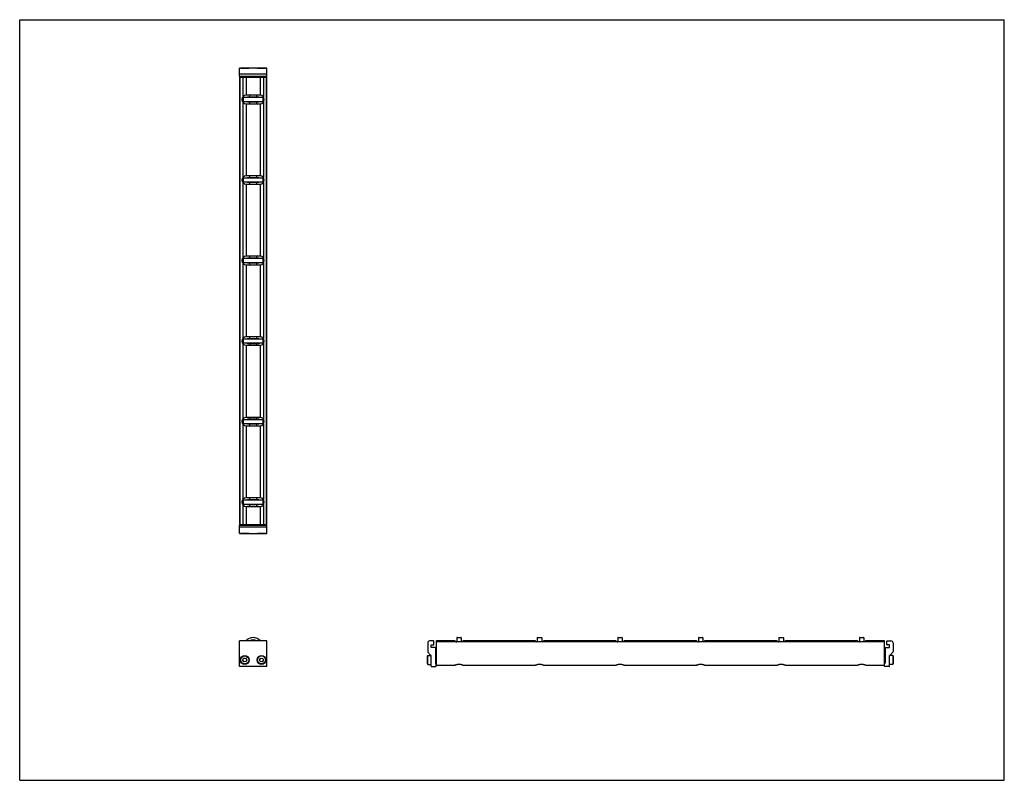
# Model space of a CAD drawing. Header units: inches. Extents: x 0 to 44, y 0 to 34.
import ezdxf

# ---------------------------------------------------------------- set-up
doc = ezdxf.new("R2010")
doc.units = ezdxf.units.IN
doc.header["$LTSCALE"] = 2.42
doc.header["$MEASUREMENT"] = 0
doc.layers.get('0').update_dxf_attribs({"linetype": 'CONTINUOUS'})
for name, color, linetype in [('205977_205978_205979_205978_BL0', 7, 'CONTINUOUS'), ('205977_205978_205979_20597_BL10', 7, 'CONTINUOUS'), ('240826_BL11', 7, 'CONTINUOUS'), ('240826_BL12', 7, 'CONTINUOUS'), ('240826_BL4', 7, 'CONTINUOUS'), ('240826_BL7', 7, 'CONTINUOUS'), ('240826_BL8', 7, 'CONTINUOUS'), ('240826_BL9', 7, 'CONTINUOUS'), ('2410WW_241020_BL13', 7, 'CONTINUOUS'), ('2436WW_243620_BL3', 7, 'CONTINUOUS'), ('9506XXM_950616M_BL1', 7, 'CONTINUOUS'), ('9506XXM_950616M_BL2', 7, 'CONTINUOUS'), ('9506XXM_950616M_BL5', 7, 'CONTINUOUS'), ('9506XXM_950616M_BL6', 7, 'CONTINUOUS')]:
    doc.layers.add(name, color=color, linetype=linetype)

# ---------------------------------------------------------------- blocks, each defined once
blk = doc.blocks.new('205977_205978_205979_205978_BL0', base_point=(14.215, 8.247))
at = {"layer": '205977_205978_205979_205978_BL0', "color": 7, "linetype": 'CONTINUOUS'}
for p, q in [((9.938, 11.412), (9.823, 11.412)), ((9.823, 11.037), (9.823, 11.412)), ((11.039, 11.392), (9.823, 11.392)), ((11.039, 11.31), (9.823, 11.31)), ((9.823, 11.037), (11.039, 11.037)), ((10.688, 11.412), (10.174, 11.412)), ((11.039, 11.412), (10.924, 11.412)), ((11.039, 11.037), (11.039, 11.412)), ((9.823, 5.081), (9.823, 6.231)), ((11.039, 6.231), (9.823, 6.231)), ((11.039, 5.081), (11.039, 6.231)), ((18.49, 6.231), (18.322, 6.231)), ((18.505, 6.074), (18.505, 6.216)), ((18.232, 6.141), (18.232, 5.737)), ((18.237, 5.727), (18.378, 5.586)), ((18.387, 5.93), (18.387, 6.059)), ((18.387, 6.059), (18.49, 6.059)), ((18.572, 5.93), (18.387, 5.93)), ((18.587, 5.915), (18.587, 5.23)), ((18.382, 5.096), (18.382, 5.575)), ((11.039, 5.081), (9.823, 5.081)), ((18.397, 5.081), (18.592, 5.081)), ((18.587, 5.23), (18.592, 5.23)), ((18.607, 5.096), (18.607, 5.215))]:
    blk.add_line(p, q, dxfattribs=at)
for centre, radius, start, end in [((18.322, 6.141), 0.09, 90, 180), ((18.49, 6.216), 0.015, 0, 90), ((18.247, 5.737), 0.015, 180, 225), ((18.49, 6.074), 0.015, 270, 360), ((18.572, 5.915), 0.015, 0, 90), ((18.367, 5.575), 0.015, 0, 45), ((18.397, 5.096), 0.015, 180, 270), ((18.592, 5.215), 0.015, 0, 90), ((18.592, 5.096), 0.015, 270, 360)]:
    blk.add_arc(centre, radius, start, end, dxfattribs=at)
blk = doc.blocks.new('9506XXM_950616M_BL1', base_point=(10.056, 8.309))
at = {"layer": '9506XXM_950616M_BL1', "color": 7, "linetype": 'CONTINUOUS'}
for p, q in [((9.878, 11.03), (9.871, 11.037)), ((10.233, 11.03), (9.878, 11.03)), ((9.938, 11.392), (9.938, 11.434)), ((10.174, 11.392), (10.174, 11.434)), ((10.233, 11.03), (10.24, 11.037)), ((9.965, 5.373), (10.004, 5.455)), ((10.016, 5.298), (9.965, 5.373)), ((10.004, 5.455), (10.095, 5.462)), ((10.107, 5.305), (10.016, 5.298)), ((10.095, 5.462), (10.146, 5.387)), ((10.146, 5.387), (10.107, 5.305))]:
    blk.add_line(p, q, dxfattribs=at)
for radius in [0.197, 0.177]:
    blk.add_circle((10.056, 5.38), radius, dxfattribs=at)
blk = doc.blocks.new('9506XXM_950616M_BL2', base_point=(14.619, 8.309))
at = {"layer": '9506XXM_950616M_BL2', "color": 7, "linetype": 'CONTINUOUS'}
for p, q in [((10.628, 11.03), (10.621, 11.037)), ((10.983, 11.03), (10.628, 11.03)), ((10.688, 11.392), (10.688, 11.434)), ((10.924, 11.392), (10.924, 11.434)), ((10.983, 11.03), (10.99, 11.037)), ((10.715, 5.392), (10.771, 5.464)), ((10.75, 5.308), (10.715, 5.392)), ((10.84, 5.296), (10.75, 5.308)), ((10.771, 5.464), (10.861, 5.452)), ((10.896, 5.368), (10.84, 5.296)), ((10.861, 5.452), (10.896, 5.368)), ((18.225, 5.557), (18.245, 5.577)), ((18.225, 5.203), (18.225, 5.557)), ((18.245, 5.183), (18.245, 5.577)), ((18.245, 5.577), (18.382, 5.577)), ((18.587, 5.498), (18.629, 5.498)), ((18.225, 5.203), (18.245, 5.183)), ((18.245, 5.183), (18.382, 5.183)), ((18.587, 5.262), (18.629, 5.262))]:
    blk.add_line(p, q, dxfattribs=at)
for radius in [0.197, 0.177]:
    blk.add_circle((10.806, 5.38), radius, dxfattribs=at)
blk = doc.blocks.new('2436WW_243620_BL3', base_point=(24.226, 18.291))
at = {"layer": '2436WW_243620_BL3', "color": 7, "linetype": 'CONTINUOUS'}
for p, q in [((9.823, 31.434), (9.823, 11.434)), ((9.823, 31.434), (11.039, 31.434)), ((9.843, 31.434), (9.843, 11.434)), ((9.968, 31.434), (9.968, 30.547)), ((10.118, 31.434), (10.118, 30.622)), ((10.743, 31.434), (10.743, 30.622)), ((10.893, 31.434), (10.893, 30.547)), ((11.018, 31.434), (11.018, 11.434)), ((11.039, 11.434), (11.039, 31.434)), ((10.743, 30.622), (10.118, 30.622)), ((9.968, 30.321), (9.968, 26.947)), ((10.118, 30.246), (10.118, 27.022)), ((10.118, 30.246), (10.743, 30.246)), ((10.743, 30.246), (10.743, 27.022)), ((10.893, 30.321), (10.893, 26.947)), ((10.743, 27.022), (10.118, 27.022)), ((9.968, 26.721), (9.968, 23.347)), ((10.118, 26.646), (10.118, 23.422)), ((10.118, 26.646), (10.743, 26.646)), ((10.743, 26.646), (10.743, 23.422)), ((10.893, 26.721), (10.893, 23.347)), ((10.743, 23.422), (10.118, 23.422)), ((9.968, 23.121), (9.968, 19.747)), ((10.118, 23.046), (10.118, 19.822)), ((10.118, 23.046), (10.743, 23.046)), ((10.743, 23.046), (10.743, 19.822)), ((10.893, 23.121), (10.893, 19.747)), ((10.743, 19.822), (10.118, 19.822)), ((9.968, 19.521), (9.968, 16.147)), ((10.118, 19.446), (10.743, 19.446)), ((10.118, 19.446), (10.118, 16.222)), ((10.743, 19.446), (10.743, 16.222)), ((10.893, 19.521), (10.893, 16.147)), ((9.968, 15.921), (9.968, 12.547)), ((10.743, 16.222), (10.118, 16.222)), ((10.118, 15.846), (10.743, 15.846)), ((10.118, 15.846), (10.118, 12.622)), ((10.743, 15.846), (10.743, 12.622)), ((10.893, 15.921), (10.893, 12.547)), ((9.968, 12.321), (9.968, 11.434)), ((10.743, 12.622), (10.118, 12.622)), ((10.893, 12.321), (10.893, 11.434)), ((10.118, 12.246), (10.743, 12.246)), ((10.118, 12.246), (10.118, 11.434)), ((10.743, 12.246), (10.743, 11.434)), ((9.824, 11.434), (9.823, 11.434)), ((9.843, 11.434), (11.039, 11.434)), ((18.629, 6.206), (18.629, 6.256)), ((18.629, 6.256), (19.441, 6.256)), ((18.629, 5.147), (18.629, 6.193)), ((38.629, 6.193), (18.629, 6.193)), ((19.441, 6.256), (19.441, 6.193)), ((19.817, 6.193), (19.817, 6.256)), ((19.817, 6.256), (23.041, 6.256)), ((23.041, 6.256), (23.041, 6.193)), ((23.417, 6.193), (23.417, 6.256)), ((23.417, 6.256), (26.641, 6.256)), ((26.641, 6.256), (26.641, 6.193)), ((27.017, 6.193), (27.017, 6.256)), ((27.017, 6.256), (30.241, 6.256)), ((30.241, 6.256), (30.241, 6.193)), ((30.617, 6.256), (33.841, 6.256)), ((30.617, 6.193), (30.617, 6.256)), ((33.841, 6.256), (33.841, 6.193)), ((34.217, 6.256), (37.441, 6.256)), ((34.217, 6.193), (34.217, 6.256)), ((37.441, 6.256), (37.441, 6.193)), ((37.817, 6.256), (38.629, 6.256)), ((37.817, 6.193), (37.817, 6.256)), ((38.629, 6.256), (38.629, 5.147)), ((18.629, 5.147), (19.454, 5.147)), ((19.805, 5.147), (23.054, 5.147)), ((23.405, 5.147), (26.654, 5.147)), ((27.005, 5.147), (30.254, 5.147)), ((30.605, 5.147), (33.854, 5.147)), ((34.205, 5.147), (37.454, 5.147)), ((37.805, 5.147), (38.629, 5.147))]:
    blk.add_line(p, q, dxfattribs=at)
for centre, radius, start, end in [((10.118, 30.434), 0.188, 90, 270), ((10.743, 30.434), 0.188, 270, 90), ((10.118, 26.834), 0.188, 90, 270), ((10.743, 26.834), 0.188, 270, 90), ((10.118, 23.234), 0.188, 90, 270), ((10.743, 23.234), 0.188, 270, 90), ((10.118, 19.634), 0.188, 90, 270), ((10.743, 19.634), 0.188, 270, 90), ((10.118, 16.034), 0.188, 90, 270), ((10.743, 16.034), 0.188, 270, 90), ((10.118, 12.434), 0.188, 90, 270), ((10.743, 12.434), 0.188, 270, 90), ((10.431, 5.943), 0.312, 67.4235, 112.6215)]:
    blk.add_arc(centre, radius, start, end, dxfattribs=at)
for points, knots in [([(19.629, 5.184), (19.62, 5.184), (19.6, 5.183), (19.572, 5.179), (19.546, 5.173), (19.522, 5.166), (19.5, 5.159), (19.481, 5.153), (19.467, 5.149), (19.458, 5.148), (19.454, 5.147), (19.452, 5.147)], [0, 0, 0, 0, 0.160612, 0.318072, 0.468005, 0.607697, 0.734315, 0.844274, 0.933852, 0.969984, 1, 1, 1, 1]), ([(19.807, 5.147), (19.805, 5.147), (19.801, 5.148), (19.794, 5.149), (19.787, 5.151), (19.775, 5.154), (19.759, 5.159), (19.737, 5.166), (19.713, 5.173), (19.687, 5.179), (19.658, 5.183), (19.639, 5.184), (19.629, 5.184)], [0, 0, 0, 0, 0.02996, 0.066021, 0.108036, 0.15563, 0.265625, 0.392186, 0.531948, 0.681856, 0.83921, 1, 1, 1, 1]), ([(23.229, 5.184), (23.22, 5.184), (23.2, 5.183), (23.172, 5.179), (23.146, 5.173), (23.122, 5.166), (23.1, 5.159), (23.081, 5.153), (23.067, 5.149), (23.058, 5.148), (23.054, 5.147), (23.052, 5.147)], [0, 0, 0, 0, 0.160612, 0.318072, 0.468005, 0.607697, 0.734315, 0.844274, 0.933852, 0.969984, 1, 1, 1, 1]), ([(23.407, 5.147), (23.405, 5.147), (23.401, 5.148), (23.394, 5.149), (23.387, 5.151), (23.375, 5.154), (23.359, 5.159), (23.337, 5.166), (23.313, 5.173), (23.287, 5.179), (23.258, 5.183), (23.239, 5.184), (23.229, 5.184)], [0, 0, 0, 0, 0.02996, 0.066021, 0.108036, 0.15563, 0.265625, 0.392186, 0.531948, 0.681856, 0.83921, 1, 1, 1, 1]), ([(26.829, 5.184), (26.82, 5.184), (26.8, 5.183), (26.772, 5.179), (26.746, 5.173), (26.722, 5.166), (26.7, 5.159), (26.681, 5.153), (26.667, 5.149), (26.658, 5.148), (26.654, 5.147), (26.652, 5.147)], [0, 0, 0, 0, 0.160612, 0.318072, 0.468005, 0.607697, 0.734315, 0.844274, 0.933852, 0.969984, 1, 1, 1, 1]), ([(27.007, 5.147), (27.005, 5.147), (27.001, 5.148), (26.994, 5.149), (26.987, 5.151), (26.975, 5.154), (26.959, 5.159), (26.937, 5.166), (26.913, 5.173), (26.887, 5.179), (26.858, 5.183), (26.839, 5.184), (26.829, 5.184)], [0, 0, 0, 0, 0.02996, 0.066021, 0.108036, 0.15563, 0.265625, 0.392186, 0.531948, 0.681856, 0.83921, 1, 1, 1, 1]), ([(30.429, 5.184), (30.42, 5.184), (30.4, 5.183), (30.372, 5.179), (30.346, 5.173), (30.322, 5.166), (30.3, 5.159), (30.281, 5.153), (30.267, 5.149), (30.258, 5.148), (30.254, 5.147), (30.252, 5.147)], [0, 0, 0, 0, 0.160612, 0.318072, 0.468005, 0.607697, 0.734315, 0.844274, 0.933852, 0.969984, 1, 1, 1, 1]), ([(30.607, 5.147), (30.605, 5.147), (30.601, 5.148), (30.594, 5.149), (30.587, 5.151), (30.575, 5.154), (30.559, 5.159), (30.537, 5.166), (30.513, 5.173), (30.487, 5.179), (30.458, 5.183), (30.439, 5.184), (30.429, 5.184)], [0, 0, 0, 0, 0.02996, 0.066021, 0.108036, 0.15563, 0.265625, 0.392186, 0.531948, 0.681856, 0.83921, 1, 1, 1, 1]), ([(34.029, 5.184), (34.02, 5.184), (34, 5.183), (33.972, 5.179), (33.946, 5.173), (33.922, 5.166), (33.9, 5.159), (33.881, 5.153), (33.867, 5.149), (33.858, 5.148), (33.854, 5.147), (33.852, 5.147)], [0, 0, 0, 0, 0.160612, 0.318072, 0.468005, 0.607697, 0.734315, 0.844274, 0.933852, 0.969984, 1, 1, 1, 1]), ([(34.207, 5.147), (34.205, 5.147), (34.201, 5.148), (34.194, 5.149), (34.187, 5.151), (34.175, 5.154), (34.159, 5.159), (34.137, 5.166), (34.113, 5.173), (34.087, 5.179), (34.058, 5.183), (34.039, 5.184), (34.029, 5.184)], [0, 0, 0, 0, 0.02996, 0.066021, 0.108036, 0.15563, 0.265625, 0.392186, 0.531948, 0.681856, 0.83921, 1, 1, 1, 1]), ([(37.629, 5.184), (37.62, 5.184), (37.6, 5.183), (37.572, 5.179), (37.546, 5.173), (37.522, 5.166), (37.5, 5.159), (37.481, 5.153), (37.467, 5.149), (37.458, 5.148), (37.454, 5.147), (37.452, 5.147)], [0, 0, 0, 0, 0.160612, 0.318072, 0.468005, 0.607697, 0.734315, 0.844274, 0.933852, 0.969984, 1, 1, 1, 1]), ([(37.807, 5.147), (37.805, 5.147), (37.801, 5.148), (37.794, 5.149), (37.787, 5.151), (37.775, 5.154), (37.759, 5.159), (37.737, 5.166), (37.713, 5.173), (37.687, 5.179), (37.658, 5.183), (37.639, 5.184), (37.629, 5.184)], [0, 0, 0, 0, 0.02996, 0.066021, 0.108036, 0.15563, 0.265625, 0.392186, 0.531948, 0.681856, 0.83921, 1, 1, 1, 1])]:
    blk.add_open_spline(points, degree=3, knots=knots, dxfattribs=at)
blk = doc.blocks.new('240826_BL4', base_point=(14.87, 9.248))
at = {"layer": '240826_BL4', "color": 7, "linetype": 'CONTINUOUS'}
for p, q in [((9.993, 12.519), (9.993, 12.349)), ((10.008, 12.534), (10.853, 12.534)), ((10.853, 12.334), (10.008, 12.334)), ((10.181, 12.552), (10.178, 12.534)), ((10.178, 12.334), (10.181, 12.316)), ((10.181, 12.552), (10.681, 12.552)), ((10.681, 12.552), (10.683, 12.534)), ((10.683, 12.334), (10.681, 12.316)), ((10.868, 12.519), (10.868, 12.349)), ((10.681, 12.316), (10.181, 12.316)), ((19.511, 6.193), (19.529, 6.196)), ((19.529, 6.366), (19.529, 6.193)), ((19.544, 6.381), (19.714, 6.381)), ((19.729, 6.366), (19.729, 6.193)), ((19.747, 6.193), (19.729, 6.196))]:
    blk.add_line(p, q, dxfattribs=at)
for centre, radius, start, end in [((10.008, 12.519), 0.015, 90, 180), ((10.008, 12.349), 0.015, 180, 270), ((10.853, 12.519), 0.015, 0, 90), ((10.853, 12.349), 0.015, 270, 360), ((10.431, 5.943), 0.438, 41.1984, 138.8016), ((10.431, 5.943), 0.33, 60.8088, 119.193), ((10.431, 5.943), 0.322, 63.4467, 116.5515), ((19.544, 6.366), 0.015, 90, 180), ((19.714, 6.366), 0.015, 0, 90)]:
    blk.add_arc(centre, radius, start, end, dxfattribs=at)
blk = doc.blocks.new('9506XXM_950616M_BL5', base_point=(10.056, 31.636))
at = {"layer": '9506XXM_950616M_BL5', "color": 7, "linetype": 'CONTINUOUS'}
for p, q in [((9.878, 31.839), (9.871, 31.831)), ((9.878, 31.839), (10.233, 31.839)), ((10.233, 31.839), (10.24, 31.831)), ((9.938, 31.476), (9.938, 31.434)), ((10.174, 31.476), (10.174, 31.434))]:
    blk.add_line(p, q, dxfattribs=at)
blk = doc.blocks.new('9506XXM_950616M_BL6', base_point=(24.827, 18.511))
at = {"layer": '9506XXM_950616M_BL6', "color": 7, "linetype": 'CONTINUOUS'}
for p, q in [((10.628, 31.839), (10.621, 31.831)), ((10.628, 31.839), (10.983, 31.839)), ((10.983, 31.839), (10.99, 31.831)), ((10.688, 31.476), (10.688, 31.434)), ((10.924, 31.476), (10.924, 31.434)), ((38.671, 5.498), (38.629, 5.498)), ((39.014, 5.577), (38.877, 5.577)), ((39.034, 5.557), (39.014, 5.577)), ((39.014, 5.577), (39.014, 5.183)), ((39.034, 5.557), (39.034, 5.203)), ((38.671, 5.262), (38.629, 5.262)), ((39.014, 5.183), (38.876, 5.183)), ((39.034, 5.203), (39.014, 5.183))]:
    blk.add_line(p, q, dxfattribs=at)
blk = doc.blocks.new('240826_BL7', base_point=(16.67, 11.172))
at = {"layer": '240826_BL7', "color": 7, "linetype": 'CONTINUOUS'}
for p, q in [((9.993, 16.119), (9.993, 15.949)), ((10.008, 16.134), (10.853, 16.134)), ((10.853, 15.934), (10.008, 15.934)), ((10.181, 16.152), (10.178, 16.134)), ((10.178, 15.934), (10.181, 15.916)), ((10.181, 16.152), (10.681, 16.152)), ((10.681, 15.916), (10.181, 15.916)), ((10.681, 16.152), (10.683, 16.134)), ((10.683, 15.934), (10.681, 15.916)), ((10.868, 16.119), (10.868, 15.949)), ((23.111, 6.193), (23.129, 6.196)), ((23.129, 6.366), (23.129, 6.193)), ((23.144, 6.381), (23.314, 6.381)), ((23.329, 6.366), (23.329, 6.193)), ((23.347, 6.193), (23.329, 6.196))]:
    blk.add_line(p, q, dxfattribs=at)
for centre, start, end in [((10.008, 16.119), 90, 180), ((10.008, 15.949), 180, 270), ((10.853, 16.119), 0, 90), ((10.853, 15.949), 270, 360), ((23.144, 6.366), 90, 180), ((23.314, 6.366), 0, 90)]:
    blk.add_arc(centre, 0.015, start, end, dxfattribs=at)
blk = doc.blocks.new('240826_BL8', base_point=(23.87, 18.372))
at = {"layer": '240826_BL8', "color": 7, "linetype": 'CONTINUOUS'}
for p, q in [((9.993, 30.519), (9.993, 30.349)), ((10.008, 30.534), (10.853, 30.534)), ((10.181, 30.552), (10.178, 30.534)), ((10.181, 30.552), (10.681, 30.552)), ((10.681, 30.552), (10.683, 30.534)), ((10.868, 30.519), (10.868, 30.349)), ((10.853, 30.334), (10.008, 30.334)), ((10.178, 30.334), (10.181, 30.316)), ((10.681, 30.316), (10.181, 30.316)), ((10.683, 30.334), (10.681, 30.316)), ((37.511, 6.193), (37.529, 6.196)), ((37.529, 6.366), (37.529, 6.193)), ((37.544, 6.381), (37.714, 6.381)), ((37.729, 6.366), (37.729, 6.193)), ((37.747, 6.193), (37.729, 6.196))]:
    blk.add_line(p, q, dxfattribs=at)
for centre, start, end in [((10.008, 30.519), 90, 180), ((10.853, 30.519), 0, 90), ((10.008, 30.349), 180, 270), ((10.853, 30.349), 270, 360), ((37.544, 6.366), 90, 180), ((37.714, 6.366), 0, 90)]:
    blk.add_arc(centre, 0.015, start, end, dxfattribs=at)
blk = doc.blocks.new('240826_BL9', base_point=(18.47, 12.972))
at = {"layer": '240826_BL9', "color": 7, "linetype": 'CONTINUOUS'}
for p, q in [((9.993, 19.719), (9.993, 19.549)), ((10.008, 19.734), (10.853, 19.734)), ((10.853, 19.534), (10.008, 19.534)), ((10.181, 19.752), (10.178, 19.734)), ((10.178, 19.534), (10.181, 19.516)), ((10.181, 19.752), (10.681, 19.752)), ((10.681, 19.516), (10.181, 19.516)), ((10.681, 19.752), (10.683, 19.734)), ((10.683, 19.534), (10.681, 19.516)), ((10.868, 19.719), (10.868, 19.549)), ((26.711, 6.193), (26.729, 6.196)), ((26.729, 6.366), (26.729, 6.193)), ((26.744, 6.381), (26.914, 6.381)), ((26.929, 6.366), (26.929, 6.193)), ((26.947, 6.193), (26.929, 6.196))]:
    blk.add_line(p, q, dxfattribs=at)
for centre, start, end in [((10.008, 19.719), 90, 180), ((10.008, 19.549), 180, 270), ((10.853, 19.719), 0, 90), ((10.853, 19.549), 270, 360), ((26.744, 6.366), 90, 180), ((26.914, 6.366), 0, 90)]:
    blk.add_arc(centre, 0.015, start, end, dxfattribs=at)
blk = doc.blocks.new('205977_205978_205979_20597_BL10', base_point=(24.425, 18.456))
at = {"layer": '205977_205978_205979_20597_BL10', "color": 7, "linetype": 'CONTINUOUS'}
for p, q in [((9.823, 31.456), (9.823, 31.831)), ((11.039, 31.831), (9.823, 31.831)), ((11.039, 31.456), (11.039, 31.831)), ((11.039, 31.558), (9.823, 31.558)), ((9.823, 31.476), (11.039, 31.476)), ((9.823, 31.456), (9.938, 31.456)), ((10.174, 31.456), (10.688, 31.456)), ((10.924, 31.456), (11.039, 31.456)), ((38.753, 6.074), (38.753, 6.216)), ((38.768, 6.231), (38.936, 6.231)), ((38.671, 5.915), (38.671, 5.23)), ((38.686, 5.93), (38.871, 5.93)), ((38.871, 6.059), (38.768, 6.059)), ((38.871, 5.93), (38.871, 6.059)), ((38.881, 5.586), (39.022, 5.727)), ((39.026, 6.141), (39.026, 5.737)), ((38.876, 5.096), (38.876, 5.575)), ((38.651, 5.096), (38.651, 5.215)), ((38.671, 5.23), (38.666, 5.23)), ((38.861, 5.081), (38.666, 5.081))]:
    blk.add_line(p, q, dxfattribs=at)
for centre, radius, start, end in [((38.768, 6.216), 0.015, 90, 180), ((38.936, 6.141), 0.09, 0, 90), ((38.686, 5.915), 0.015, 90, 180), ((38.768, 6.074), 0.015, 180, 270), ((39.011, 5.737), 0.015, 315, 360), ((38.891, 5.575), 0.015, 135, 180), ((38.666, 5.215), 0.015, 90, 180), ((38.666, 5.096), 0.015, 180, 270), ((38.861, 5.096), 0.015, 270, 360)]:
    blk.add_arc(centre, radius, start, end, dxfattribs=at)
blk = doc.blocks.new('240826_BL11', base_point=(22.07, 16.572))
at = {"layer": '240826_BL11', "color": 7, "linetype": 'CONTINUOUS'}
for p, q in [((9.993, 26.919), (9.993, 26.749)), ((10.008, 26.934), (10.853, 26.934)), ((10.181, 26.952), (10.178, 26.934)), ((10.181, 26.952), (10.681, 26.952)), ((10.681, 26.952), (10.683, 26.934)), ((10.868, 26.919), (10.868, 26.749)), ((10.853, 26.734), (10.008, 26.734)), ((10.178, 26.734), (10.181, 26.716)), ((10.681, 26.716), (10.181, 26.716)), ((10.683, 26.734), (10.681, 26.716)), ((33.911, 6.193), (33.929, 6.196)), ((33.929, 6.366), (33.929, 6.193)), ((33.944, 6.381), (34.114, 6.381)), ((34.129, 6.366), (34.129, 6.193)), ((34.147, 6.193), (34.129, 6.196))]:
    blk.add_line(p, q, dxfattribs=at)
for centre, start, end in [((10.008, 26.919), 90, 180), ((10.853, 26.919), 0, 90), ((10.008, 26.749), 180, 270), ((10.853, 26.749), 270, 360), ((33.944, 6.366), 90, 180), ((34.114, 6.366), 0, 90)]:
    blk.add_arc(centre, 0.015, start, end, dxfattribs=at)
blk = doc.blocks.new('240826_BL12', base_point=(20.27, 14.772))
at = {"layer": '240826_BL12', "color": 7, "linetype": 'CONTINUOUS'}
for p, q in [((10.008, 23.334), (10.853, 23.334)), ((10.181, 23.352), (10.178, 23.334)), ((10.181, 23.352), (10.681, 23.352)), ((10.681, 23.352), (10.683, 23.334)), ((9.993, 23.319), (9.993, 23.149)), ((10.853, 23.134), (10.008, 23.134)), ((10.178, 23.134), (10.181, 23.116)), ((10.681, 23.116), (10.181, 23.116)), ((10.683, 23.134), (10.681, 23.116)), ((10.868, 23.319), (10.868, 23.149)), ((30.311, 6.193), (30.329, 6.196)), ((30.329, 6.366), (30.329, 6.193)), ((30.344, 6.381), (30.514, 6.381)), ((30.529, 6.366), (30.529, 6.193)), ((30.547, 6.193), (30.529, 6.196))]:
    blk.add_line(p, q, dxfattribs=at)
for centre, start, end in [((10.008, 23.319), 90, 180), ((10.853, 23.319), 0, 90), ((10.008, 23.149), 180, 270), ((10.853, 23.149), 270, 360), ((30.344, 6.366), 90, 180), ((30.514, 6.366), 0, 90)]:
    blk.add_arc(centre, 0.015, start, end, dxfattribs=at)
blk = doc.blocks.new('2410WW_241020_BL13', base_point=(10.431, 21.434))
at = {"layer": '2410WW_241020_BL13', "color": 7, "linetype": 'CONTINUOUS'}
for p, q in [((10.276, 30.622), (10.276, 30.552)), ((10.586, 30.622), (10.586, 30.552)), ((10.276, 30.316), (10.276, 30.246)), ((10.586, 30.316), (10.586, 30.246)), ((10.276, 27.022), (10.276, 26.952)), ((10.586, 27.022), (10.586, 26.952)), ((10.276, 26.716), (10.276, 26.646)), ((10.586, 26.716), (10.586, 26.646)), ((10.276, 23.422), (10.276, 23.352)), ((10.586, 23.422), (10.586, 23.352)), ((10.276, 23.116), (10.276, 23.046)), ((10.586, 23.116), (10.586, 23.046)), ((10.276, 19.822), (10.276, 19.752)), ((10.586, 19.822), (10.586, 19.752)), ((10.276, 19.516), (10.276, 19.446)), ((10.586, 19.516), (10.586, 19.446)), ((10.276, 16.222), (10.276, 16.152)), ((10.276, 15.916), (10.276, 15.846)), ((10.586, 16.222), (10.586, 16.152)), ((10.586, 15.916), (10.586, 15.846)), ((10.276, 12.622), (10.276, 12.552)), ((10.586, 12.622), (10.586, 12.552)), ((10.276, 12.316), (10.276, 12.246)), ((10.586, 12.316), (10.586, 12.246))]:
    blk.add_line(p, q, dxfattribs=at)

msp = doc.modelspace()

# ---------------------------------------------------------------- linework, layer by layer
at = {"color": 7, "linetype": 'CONTINUOUS'}
for p, q in [((0, 0), (0, 34)), ((0, 34), (44, 34)), ((44, 0), (44, 34)), ((0, 0), (44, 0))]:
    msp.add_line(p, q, dxfattribs=at)

# ---------------------------------------------------------------- block references
at = {"layer": '205977_205978_205979_205978_BL0'}
msp.add_blockref('205977_205978_205979_205978_BL0', (14.215, 8.247), dxfattribs=at)
at = {"layer": '205977_205978_205979_20597_BL10'}
msp.add_blockref('205977_205978_205979_20597_BL10', (24.425, 18.456), dxfattribs=at)
at = {"layer": '240826_BL11'}
msp.add_blockref('240826_BL11', (22.07, 16.572), dxfattribs=at)
at = {"layer": '240826_BL12'}
msp.add_blockref('240826_BL12', (20.27, 14.772), dxfattribs=at)
at = {"layer": '240826_BL4'}
msp.add_blockref('240826_BL4', (14.87, 9.248), dxfattribs=at)
at = {"layer": '240826_BL7'}
msp.add_blockref('240826_BL7', (16.67, 11.172), dxfattribs=at)
at = {"layer": '240826_BL8'}
msp.add_blockref('240826_BL8', (23.87, 18.372), dxfattribs=at)
at = {"layer": '240826_BL9'}
msp.add_blockref('240826_BL9', (18.47, 12.972), dxfattribs=at)
at = {"layer": '2410WW_241020_BL13'}
msp.add_blockref('2410WW_241020_BL13', (10.431, 21.434), dxfattribs=at)
at = {"layer": '2436WW_243620_BL3'}
msp.add_blockref('2436WW_243620_BL3', (24.226, 18.291), dxfattribs=at)
at = {"layer": '9506XXM_950616M_BL1'}
msp.add_blockref('9506XXM_950616M_BL1', (10.056, 8.309), dxfattribs=at)
at = {"layer": '9506XXM_950616M_BL2'}
msp.add_blockref('9506XXM_950616M_BL2', (14.619, 8.309), dxfattribs=at)
at = {"layer": '9506XXM_950616M_BL5'}
msp.add_blockref('9506XXM_950616M_BL5', (10.056, 31.636), dxfattribs=at)
at = {"layer": '9506XXM_950616M_BL6'}
msp.add_blockref('9506XXM_950616M_BL6', (24.827, 18.511), dxfattribs=at)

doc.saveas('drawing.dxf')
